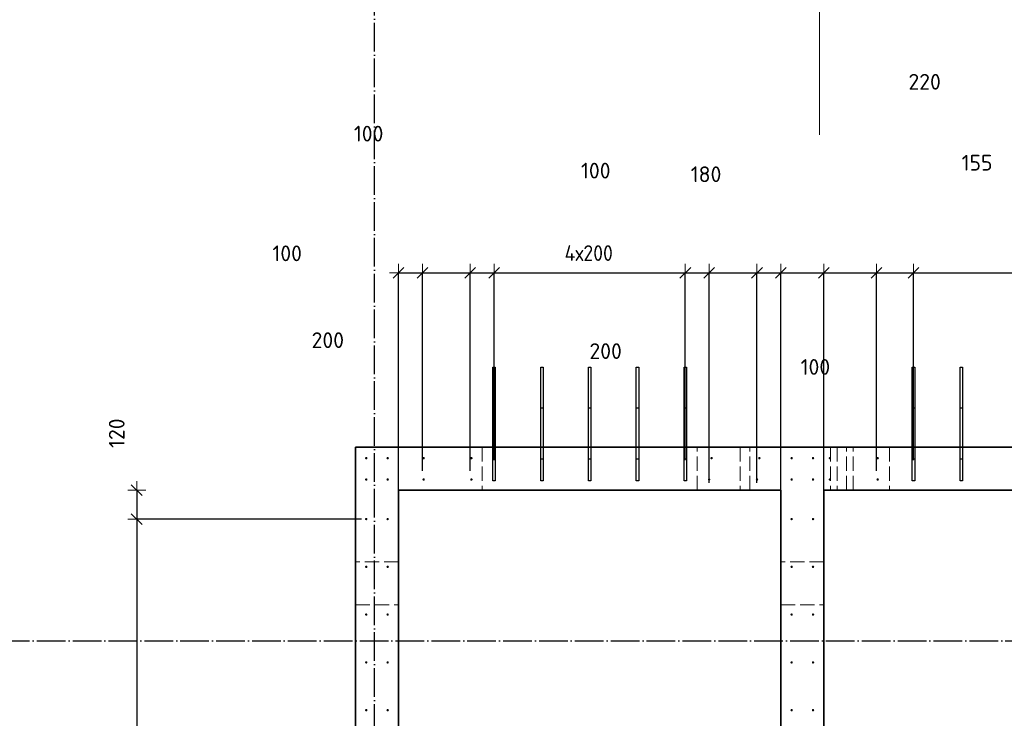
# Model space of a CAD drawing. Header units: millimetres. Extents: x -24871 to 40608, y -2869 to 48080.
# Tile 90 of 119: x 6915 to 11035, y 35295 to 38220. Entities that reach past the tile are written whole.
import ezdxf

# ---------------------------------------------------------------- set-up
doc = ezdxf.new("R2010")
doc.units = ezdxf.units.MM
doc.header["$PDMODE"] = 65
for name, pattern in [('______11', [150, 120, -15, 0, -15]), ('______2', [81, 60, -21]), ('______5', [330, 240, -30, 30, -30])]:
    doc.linetypes.add(name, pattern=pattern)
for name, color, linetype, lineweight in [('Standard', 7, 'Continuous', 25), ('Арм.стержн. вертикальными 1', 22, 'Continuous', 35), ('Обозначение разреза_ общее', 7, 'Continuous', 25), ('Размерная линия_ общее', 7, 'Continuous', 13)]:
    doc.layers.add(name, color=color, linetype=linetype, lineweight=lineweight)
doc.layers.add('Осевая линия_ общее', color=7, linetype='______5', lineweight=13, true_color=0xa0a0a0)
doc.styles.add('ISOCPEUR', font='ISOCPEUR')
doc.dimstyles.new('DIMSTYLE_11', dxfattribs={"dimtxt": 66, "dimasz": 75, "dimexe": 0, "dimexo": 0, "dimgap": 33, "dimtad": 0, "dimdec": 0, "dimrnd": 5, "dimzin": 12, "dimdsep": 46, "dimtxsty": 'ISOCPEUR', "dimblk1": 'ALL_ML_STRICH', "dimblk2": 'ALL_ML_STRICH', "dimsah": 1, "dimcen": 0, "dimclrd": 7, "dimclre": 256, "dimclrt": 7, "dimadec": 0, "dimazin": 0, "dimtfac": 1, "dimtdec": 0, "dimtix": 1, "dimtmove": 2, "dimatfit": 3, "dimfxl": 0, "dimtvp": 1.2, "dimtzin": 0, "dimlwd": 0, "dimlwe": -3, "dimarcsym": 0})
doc.dimstyles.new('DIMSTYLE_17', dxfattribs={"dimtxt": 66, "dimasz": 75, "dimexe": 0, "dimexo": 0, "dimgap": 33, "dimtad": 0, "dimdec": 0, "dimrnd": 5, "dimzin": 12, "dimdsep": 46, "dimtxsty": 'ISOCPEUR', "dimblk1": 'ALL_ML_STRICH', "dimblk2": 'ALL_ML_STRICH', "dimsah": 1, "dimcen": 0, "dimclrd": 7, "dimclre": 256, "dimclrt": 7, "dimadec": 0, "dimazin": 0, "dimtfac": 1, "dimtdec": 0, "dimtix": 1, "dimtmove": 2, "dimatfit": 3, "dimfxl": 0, "dimtzin": 0, "dimlwd": 0, "dimlwe": -3, "dimarcsym": 0})
doc.dimstyles.new('DIMSTYLE_4', dxfattribs={"dimtxt": 66, "dimasz": 75, "dimexe": 0, "dimexo": 0, "dimgap": 33, "dimtad": 2, "dimdec": 0, "dimrnd": 5, "dimzin": 12, "dimdsep": 46, "dimtxsty": 'ISOCPEUR', "dimblk1": 'ALL_ML_STRICH', "dimblk2": 'ALL_ML_STRICH', "dimsah": 1, "dimcen": 0, "dimclrd": 7, "dimclre": 256, "dimclrt": 7, "dimadec": 0, "dimazin": 0, "dimtfac": 1, "dimtdec": 0, "dimtix": 1, "dimtmove": 2, "dimatfit": 3, "dimfxl": 0, "dimtvp": 1.2, "dimtzin": 0, "dimlwd": 0, "dimlwe": -3, "dimarcsym": 0})
doc.dimstyles.new('DIMSTYLE_5', dxfattribs={"dimtxt": 66, "dimasz": 75, "dimexe": 0, "dimexo": 0, "dimgap": 33, "dimtad": 2, "dimdec": 0, "dimrnd": 5, "dimzin": 12, "dimdsep": 46, "dimtxsty": 'ISOCPEUR', "dimblk1": 'ALL_ML_STRICH', "dimblk2": 'ALL_ML_STRICH', "dimsah": 1, "dimcen": 0, "dimclrd": 7, "dimclre": 256, "dimclrt": 7, "dimadec": 0, "dimazin": 0, "dimtfac": 1, "dimtdec": 0, "dimtix": 1, "dimtmove": 2, "dimatfit": 3, "dimfxl": 0, "dimtzin": 0, "dimlwd": 0, "dimlwe": -3, "dimarcsym": 0})

# ---------------------------------------------------------------- blocks, each defined once
blk = doc.blocks.new('СЛОЖНЫЙ_ОБЪЕКТ_0')
at = {"layer": 'Осевая линия_ общее', "color": 253, "linetype": '______11', "lineweight": -3, "true_color": 0xa0a0a0, "transparency": 33554687}
for p, q in [((8400, -2590), (8400, 47490)), ((-2770, 35620), (18570, 35620))]:
    blk.add_line(p, q, dxfattribs=at)
blk = doc.blocks.new('ALL_ML_STRICH')
at = {"color": 0, "linetype": 'ByBlock', "lineweight": -2}
for p, q in [((-1, 0), (0.5, 0)), ((-0.3, -0.3), (0.3, 0.3)), ((0, -0.5), (0, 0.5))]:
    blk.add_line(p, q, dxfattribs=at)
blk = doc.blocks.new('*D296')
at = {"layer": 'DEFPOINTS', "color": 7, "linetype": 'Continuous', "lineweight": 13, "transparency": 33554687}
for p in [(8500, 37160), (8600, 36310.8), (8500, 36126.3)]:
    blk.add_point(p, dxfattribs=at)
at = {"layer": 'Размерная линия_ общее', "color": 253, "linetype": 'Continuous', "lineweight": -2, "true_color": 0xa0a0a0, "transparency": 33554687}
for p, q in [((8500, 36146.3), (8500, 37160)), ((8600, 36330.8), (8600, 37160))]:
    blk.add_line(p, q, dxfattribs=at)
at = {"layer": 'Размерная линия_ общее', "color": 7, "linetype": 'Continuous', "lineweight": -2, "transparency": 33554687}
blk.add_line((8500, 37160), (8600, 37160), dxfattribs=at)
at = {"layer": 'Размерная линия_ общее', "color": 7, "linetype": 'Continuous', "lineweight": 13, "transparency": 33554687, "xscale": 75, "yscale": 75, "zscale": 75, "rotation": 180}
blk.add_blockref('ALL_ML_STRICH', (8500, 37160), dxfattribs=at)
at = {"layer": 'Размерная линия_ общее', "color": 7, "linetype": 'Continuous', "lineweight": 13, "transparency": 33554687, "xscale": 75, "yscale": 75, "zscale": 75}
blk.add_blockref('ALL_ML_STRICH', (8600, 37160), dxfattribs=at)
at = {"layer": 'Размерная линия_ общее', "color": 7, "linetype": 'Continuous', "lineweight": 13, "transparency": 33554687, "insert": (8034.1, 37241.9), "char_height": 66, "width": 198, "attachment_point": 5, "style": 'ISOCPEUR'}
blk.add_mtext('\\A1;{100}', dxfattribs=at)
blk = doc.blocks.new('*D297')
at = {"layer": 'DEFPOINTS', "color": 7, "linetype": 'Continuous', "lineweight": 13, "transparency": 33554687}
for p in [(8600, 37160), (8600, 36310.8), (8800, 36310.8)]:
    blk.add_point(p, dxfattribs=at)
at = {"layer": 'Размерная линия_ общее', "color": 253, "linetype": 'Continuous', "lineweight": -2, "true_color": 0xa0a0a0, "transparency": 33554687}
for p, q in [((8600, 36330.8), (8600, 37160)), ((8800, 36330.8), (8800, 37160))]:
    blk.add_line(p, q, dxfattribs=at)
at = {"layer": 'Размерная линия_ общее', "color": 7, "linetype": 'Continuous', "lineweight": -2, "transparency": 33554687}
blk.add_line((8600, 37160), (8800, 37160), dxfattribs=at)
at = {"layer": 'Размерная линия_ общее', "color": 7, "linetype": 'Continuous', "lineweight": 13, "transparency": 33554687, "xscale": 75, "yscale": 75, "zscale": 75, "rotation": 180}
blk.add_blockref('ALL_ML_STRICH', (8600, 37160), dxfattribs=at)
at = {"layer": 'Размерная линия_ общее', "color": 7, "linetype": 'Continuous', "lineweight": 13, "transparency": 33554687, "xscale": 75, "yscale": 75, "zscale": 75}
blk.add_blockref('ALL_ML_STRICH', (8800, 37160), dxfattribs=at)
at = {"layer": 'Размерная линия_ общее', "color": 7, "linetype": 'Continuous', "lineweight": 13, "transparency": 33554687, "insert": (8204.1, 36878.4), "char_height": 66, "width": 198, "attachment_point": 5, "style": 'ISOCPEUR'}
blk.add_mtext('\\A1;{200}', dxfattribs=at)
blk = doc.blocks.new('*D298')
at = {"layer": 'DEFPOINTS', "color": 7, "linetype": 'Continuous', "lineweight": 13, "transparency": 33554687}
for p in [(8800, 37160), (8900, 36356.3), (8800, 36310.8)]:
    blk.add_point(p, dxfattribs=at)
at = {"layer": 'Размерная линия_ общее', "color": 253, "linetype": 'Continuous', "lineweight": -2, "true_color": 0xa0a0a0, "transparency": 33554687}
for p, q in [((8800, 36330.8), (8800, 37160)), ((8900, 36376.3), (8900, 37160))]:
    blk.add_line(p, q, dxfattribs=at)
at = {"layer": 'Размерная линия_ общее', "color": 7, "linetype": 'Continuous', "lineweight": -2, "transparency": 33554687}
blk.add_line((8800, 37160), (8900, 37160), dxfattribs=at)
at = {"layer": 'Размерная линия_ общее', "color": 7, "linetype": 'Continuous', "lineweight": 13, "transparency": 33554687, "xscale": 75, "yscale": 75, "zscale": 75, "rotation": 180}
blk.add_blockref('ALL_ML_STRICH', (8800, 37160), dxfattribs=at)
at = {"layer": 'Размерная линия_ общее', "color": 7, "linetype": 'Continuous', "lineweight": 13, "transparency": 33554687, "xscale": 75, "yscale": 75, "zscale": 75}
blk.add_blockref('ALL_ML_STRICH', (8900, 37160), dxfattribs=at)
at = {"layer": 'Размерная линия_ общее', "color": 7, "linetype": 'Continuous', "lineweight": 13, "transparency": 33554687, "insert": (8374.9, 37743), "char_height": 66, "width": 198, "attachment_point": 5, "style": 'ISOCPEUR'}
blk.add_mtext('\\A1;{100}', dxfattribs=at)
blk = doc.blocks.new('*D299')
at = {"layer": 'DEFPOINTS', "color": 7, "linetype": 'Continuous', "lineweight": 13, "transparency": 33554687}
for p in [(8900, 37160), (8900, 36356.3), (9700, 36356.3)]:
    blk.add_point(p, dxfattribs=at)
at = {"layer": 'Размерная линия_ общее', "color": 253, "linetype": 'Continuous', "lineweight": -2, "true_color": 0xa0a0a0, "transparency": 33554687}
for p, q in [((8900, 36376.3), (8900, 37160)), ((9700, 36376.3), (9700, 37160))]:
    blk.add_line(p, q, dxfattribs=at)
at = {"layer": 'Размерная линия_ общее', "color": 7, "linetype": 'Continuous', "lineweight": -2, "transparency": 33554687}
blk.add_line((8900, 37160), (9700, 37160), dxfattribs=at)
at = {"layer": 'Размерная линия_ общее', "color": 7, "linetype": 'Continuous', "lineweight": 13, "transparency": 33554687, "xscale": 75, "yscale": 75, "zscale": 75, "rotation": 180}
blk.add_blockref('ALL_ML_STRICH', (8900, 37160), dxfattribs=at)
at = {"layer": 'Размерная линия_ общее', "color": 7, "linetype": 'Continuous', "lineweight": 13, "transparency": 33554687, "xscale": 75, "yscale": 75, "zscale": 75}
blk.add_blockref('ALL_ML_STRICH', (9700, 37160), dxfattribs=at)
at = {"layer": 'Размерная линия_ общее', "color": 7, "linetype": 'Continuous', "lineweight": 13, "transparency": 33554687, "insert": (9195, 37276), "char_height": 66, "width": 3.3, "attachment_point": 1, "line_spacing_factor": 0.60241, "style": 'ISOCPEUR'}
blk.add_mtext('\\W0.91;4х200', dxfattribs=at)
blk = doc.blocks.new('*D300')
at = {"layer": 'DEFPOINTS', "color": 7, "linetype": 'Continuous', "lineweight": 13, "transparency": 33554687}
for p in [(9700, 37160), (9700, 36356.3), (9800, 36260.8)]:
    blk.add_point(p, dxfattribs=at)
at = {"layer": 'Размерная линия_ общее', "color": 253, "linetype": 'Continuous', "lineweight": -2, "true_color": 0xa0a0a0, "transparency": 33554687}
for p, q in [((9700, 36376.3), (9700, 37160)), ((9800, 36280.8), (9800, 37160))]:
    blk.add_line(p, q, dxfattribs=at)
at = {"layer": 'Размерная линия_ общее', "color": 7, "linetype": 'Continuous', "lineweight": -2, "transparency": 33554687}
blk.add_line((9700, 37160), (9800, 37160), dxfattribs=at)
at = {"layer": 'Размерная линия_ общее', "color": 7, "linetype": 'Continuous', "lineweight": 13, "transparency": 33554687, "xscale": 75, "yscale": 75, "zscale": 75, "rotation": 180}
blk.add_blockref('ALL_ML_STRICH', (9700, 37160), dxfattribs=at)
at = {"layer": 'Размерная линия_ общее', "color": 7, "linetype": 'Continuous', "lineweight": 13, "transparency": 33554687, "xscale": 75, "yscale": 75, "zscale": 75}
blk.add_blockref('ALL_ML_STRICH', (9800, 37160), dxfattribs=at)
at = {"layer": 'Размерная линия_ общее', "color": 7, "linetype": 'Continuous', "lineweight": 13, "transparency": 33554687, "insert": (9325.4, 37588.2), "char_height": 66, "width": 198, "attachment_point": 5, "style": 'ISOCPEUR'}
blk.add_mtext('\\A1;{100}', dxfattribs=at)
blk = doc.blocks.new('*D301')
at = {"layer": 'DEFPOINTS', "color": 7, "linetype": 'Continuous', "lineweight": 13, "transparency": 33554687}
for p in [(9800, 37160), (9800, 36260.8), (10000, 36260.8)]:
    blk.add_point(p, dxfattribs=at)
at = {"layer": 'Размерная линия_ общее', "color": 253, "linetype": 'Continuous', "lineweight": -2, "true_color": 0xa0a0a0, "transparency": 33554687}
for p, q in [((9800, 36280.8), (9800, 37160)), ((10000, 36280.8), (10000, 37160))]:
    blk.add_line(p, q, dxfattribs=at)
at = {"layer": 'Размерная линия_ общее', "color": 7, "linetype": 'Continuous', "lineweight": -2, "transparency": 33554687}
blk.add_line((9800, 37160), (10000, 37160), dxfattribs=at)
at = {"layer": 'Размерная линия_ общее', "color": 7, "linetype": 'Continuous', "lineweight": 13, "transparency": 33554687, "xscale": 75, "yscale": 75, "zscale": 75, "rotation": 180}
blk.add_blockref('ALL_ML_STRICH', (9800, 37160), dxfattribs=at)
at = {"layer": 'Размерная линия_ общее', "color": 7, "linetype": 'Continuous', "lineweight": 13, "transparency": 33554687, "xscale": 75, "yscale": 75, "zscale": 75}
blk.add_blockref('ALL_ML_STRICH', (10000, 37160), dxfattribs=at)
at = {"layer": 'Размерная линия_ общее', "color": 7, "linetype": 'Continuous', "lineweight": 13, "transparency": 33554687, "insert": (9366.7, 36832.5), "char_height": 66, "width": 198, "attachment_point": 5, "style": 'ISOCPEUR'}
blk.add_mtext('\\A1;{200}', dxfattribs=at)
blk = doc.blocks.new('*D302')
at = {"layer": 'DEFPOINTS', "color": 7, "linetype": 'Continuous', "lineweight": 13, "transparency": 33554687}
for p in [(10000, 37160), (10000, 36260.8), (10100, 36176.3)]:
    blk.add_point(p, dxfattribs=at)
at = {"layer": 'Размерная линия_ общее', "color": 253, "linetype": 'Continuous', "lineweight": -2, "true_color": 0xa0a0a0, "transparency": 33554687}
for p, q in [((10000, 36280.8), (10000, 37160)), ((10100, 36196.3), (10100, 37160))]:
    blk.add_line(p, q, dxfattribs=at)
at = {"layer": 'Размерная линия_ общее', "color": 7, "linetype": 'Continuous', "lineweight": -2, "transparency": 33554687}
blk.add_line((10000, 37160), (10100, 37160), dxfattribs=at)
at = {"layer": 'Размерная линия_ общее', "color": 7, "linetype": 'Continuous', "lineweight": 13, "transparency": 33554687, "xscale": 75, "yscale": 75, "zscale": 75, "rotation": 180}
blk.add_blockref('ALL_ML_STRICH', (10000, 37160), dxfattribs=at)
at = {"layer": 'Размерная линия_ общее', "color": 7, "linetype": 'Continuous', "lineweight": 13, "transparency": 33554687, "xscale": 75, "yscale": 75, "zscale": 75}
blk.add_blockref('ALL_ML_STRICH', (10100, 37160), dxfattribs=at)
at = {"layer": 'Размерная линия_ общее', "color": 7, "linetype": 'Continuous', "lineweight": 13, "transparency": 33554687, "insert": (10244.4, 36766.3), "char_height": 66, "width": 198, "attachment_point": 5, "style": 'ISOCPEUR'}
blk.add_mtext('\\A1;{100}', dxfattribs=at)
blk = doc.blocks.new('*D303')
at = {"layer": 'DEFPOINTS', "color": 7, "linetype": 'Continuous', "lineweight": 13, "transparency": 33554687}
for p in [(10100, 37160), (10100, 36176.3), (10280, 36176.3)]:
    blk.add_point(p, dxfattribs=at)
at = {"layer": 'Размерная линия_ общее', "color": 253, "linetype": 'Continuous', "lineweight": -2, "true_color": 0xa0a0a0, "transparency": 33554687}
for p, q in [((10100, 36196.3), (10100, 37160)), ((10280, 36196.3), (10280, 37160))]:
    blk.add_line(p, q, dxfattribs=at)
at = {"layer": 'Размерная линия_ общее', "color": 7, "linetype": 'Continuous', "lineweight": -2, "transparency": 33554687}
blk.add_line((10100, 37160), (10280, 37160), dxfattribs=at)
at = {"layer": 'Размерная линия_ общее', "color": 7, "linetype": 'Continuous', "lineweight": 13, "transparency": 33554687, "xscale": 75, "yscale": 75, "zscale": 75, "rotation": 180}
blk.add_blockref('ALL_ML_STRICH', (10100, 37160), dxfattribs=at)
at = {"layer": 'Размерная линия_ общее', "color": 7, "linetype": 'Continuous', "lineweight": 13, "transparency": 33554687, "xscale": 75, "yscale": 75, "zscale": 75}
blk.add_blockref('ALL_ML_STRICH', (10280, 37160), dxfattribs=at)
at = {"layer": 'Размерная линия_ общее', "color": 7, "linetype": 'Continuous', "lineweight": 13, "transparency": 33554687, "insert": (9786.9, 37573.1), "char_height": 66, "width": 198, "attachment_point": 5, "style": 'ISOCPEUR'}
blk.add_mtext('\\A1;{180}', dxfattribs=at)
blk = doc.blocks.new('*D304')
at = {"layer": 'DEFPOINTS', "color": 7, "linetype": 'Continuous', "lineweight": 13, "transparency": 33554687}
for p in [(10280, 37160), (10500, 36310.8), (10280, 36176.3)]:
    blk.add_point(p, dxfattribs=at)
at = {"layer": 'Размерная линия_ общее', "color": 253, "linetype": 'Continuous', "lineweight": -2, "true_color": 0xa0a0a0, "transparency": 33554687}
for p, q in [((10280, 36196.3), (10280, 37160)), ((10500, 36330.8), (10500, 37160))]:
    blk.add_line(p, q, dxfattribs=at)
at = {"layer": 'Размерная линия_ общее', "color": 7, "linetype": 'Continuous', "lineweight": -2, "transparency": 33554687}
blk.add_line((10280, 37160), (10500, 37160), dxfattribs=at)
at = {"layer": 'Размерная линия_ общее', "color": 7, "linetype": 'Continuous', "lineweight": 13, "transparency": 33554687, "xscale": 75, "yscale": 75, "zscale": 75, "rotation": 180}
blk.add_blockref('ALL_ML_STRICH', (10280, 37160), dxfattribs=at)
at = {"layer": 'Размерная линия_ общее', "color": 7, "linetype": 'Continuous', "lineweight": 13, "transparency": 33554687, "xscale": 75, "yscale": 75, "zscale": 75}
blk.add_blockref('ALL_ML_STRICH', (10500, 37160), dxfattribs=at)
at = {"layer": 'Размерная линия_ общее', "color": 7, "linetype": 'Continuous', "lineweight": 13, "transparency": 33554687, "insert": (10701.6, 37960.1), "char_height": 66, "width": 198, "attachment_point": 5, "style": 'ISOCPEUR'}
blk.add_mtext('\\A1;{220}', dxfattribs=at)
blk = doc.blocks.new('*D305')
at = {"layer": 'DEFPOINTS', "color": 7, "linetype": 'Continuous', "lineweight": 13, "transparency": 33554687}
for p in [(10500, 37160), (10655, 36356.3), (10500, 36310.8)]:
    blk.add_point(p, dxfattribs=at)
at = {"layer": 'Размерная линия_ общее', "color": 253, "linetype": 'Continuous', "lineweight": -2, "true_color": 0xa0a0a0, "transparency": 33554687}
for p, q in [((10500, 36330.8), (10500, 37160)), ((10655, 36376.3), (10655, 37160))]:
    blk.add_line(p, q, dxfattribs=at)
at = {"layer": 'Размерная линия_ общее', "color": 7, "linetype": 'Continuous', "lineweight": -2, "transparency": 33554687}
blk.add_line((10500, 37160), (10655, 37160), dxfattribs=at)
at = {"layer": 'Размерная линия_ общее', "color": 7, "linetype": 'Continuous', "lineweight": 13, "transparency": 33554687, "xscale": 75, "yscale": 75, "zscale": 75, "rotation": 180}
blk.add_blockref('ALL_ML_STRICH', (10500, 37160), dxfattribs=at)
at = {"layer": 'Размерная линия_ общее', "color": 7, "linetype": 'Continuous', "lineweight": 13, "transparency": 33554687, "xscale": 75, "yscale": 75, "zscale": 75}
blk.add_blockref('ALL_ML_STRICH', (10655, 37160), dxfattribs=at)
at = {"layer": 'Размерная линия_ общее', "color": 7, "linetype": 'Continuous', "lineweight": 13, "transparency": 33554687, "insert": (10920.9, 37621.4), "char_height": 66, "width": 198, "attachment_point": 5, "style": 'ISOCPEUR'}
blk.add_mtext('\\A1;{155}', dxfattribs=at)
blk = doc.blocks.new('*D306')
at = {"layer": 'DEFPOINTS', "color": 7, "linetype": 'Continuous', "lineweight": 13, "transparency": 33554687}
for p in [(10655, 37160), (10655, 36356.3), (11855, 36356.3)]:
    blk.add_point(p, dxfattribs=at)
at = {"layer": 'Размерная линия_ общее', "color": 253, "linetype": 'Continuous', "lineweight": -2, "true_color": 0xa0a0a0, "transparency": 33554687}
for p, q in [((10655, 36376.3), (10655, 37160)), ((11855, 36376.3), (11855, 37160))]:
    blk.add_line(p, q, dxfattribs=at)
at = {"layer": 'Размерная линия_ общее', "color": 7, "linetype": 'Continuous', "lineweight": -2, "transparency": 33554687}
blk.add_line((10655, 37160), (11855, 37160), dxfattribs=at)
at = {"layer": 'Размерная линия_ общее', "color": 7, "linetype": 'Continuous', "lineweight": 13, "transparency": 33554687, "xscale": 75, "yscale": 75, "zscale": 75, "rotation": 180}
blk.add_blockref('ALL_ML_STRICH', (10655, 37160), dxfattribs=at)
at = {"layer": 'Размерная линия_ общее', "color": 7, "linetype": 'Continuous', "lineweight": 13, "transparency": 33554687, "xscale": 75, "yscale": 75, "zscale": 75}
blk.add_blockref('ALL_ML_STRICH', (11855, 37160), dxfattribs=at)
at = {"layer": 'Размерная линия_ общее', "color": 7, "linetype": 'Continuous', "lineweight": 13, "transparency": 33554687, "insert": (11153, 37276), "char_height": 66, "width": 3.3, "attachment_point": 1, "line_spacing_factor": 0.60241, "style": 'ISOCPEUR'}
blk.add_mtext('\\W0.91;6х200', dxfattribs=at)
blk = doc.blocks.new('*D310')
at = {"layer": 'DEFPOINTS', "color": 7, "linetype": 'Continuous', "lineweight": 13, "transparency": 33554687}
for p in [(7404.4, 36250), (8500, 36250), (8365, 36129.5)]:
    blk.add_point(p, dxfattribs=at)
at = {"layer": 'Размерная линия_ общее', "color": 253, "linetype": 'Continuous', "lineweight": -2, "true_color": 0xa0a0a0, "transparency": 33554687}
for p, q in [((7404.4, 36250), (7404.4, 36250)), ((8345, 36129.5), (7404.4, 36129.5))]:
    blk.add_line(p, q, dxfattribs=at)
at = {"layer": 'Размерная линия_ общее', "color": 7, "linetype": 'Continuous', "lineweight": -2, "transparency": 33554687}
blk.add_line((7404.4, 36250), (7404.4, 36129.5), dxfattribs=at)
at = {"layer": 'Размерная линия_ общее', "color": 7, "linetype": 'Continuous', "lineweight": 13, "transparency": 33554687, "xscale": 75, "yscale": 75, "zscale": 75}
for p, rotation in [((7404.4, 36250), 90), ((7404.4, 36129.5), 270)]:
    blk.add_blockref('ALL_ML_STRICH', p, dxfattribs=dict(at, rotation=rotation))
at = {"layer": 'Размерная линия_ общее', "color": 7, "linetype": 'Continuous', "lineweight": 13, "transparency": 33554687, "insert": (7320.8, 36489), "char_height": 66, "width": 198, "attachment_point": 5, "rotation": 90, "style": 'ISOCPEUR'}
blk.add_mtext('\\A1;{120}', dxfattribs=at)
blk = doc.blocks.new('*D311')
at = {"layer": 'DEFPOINTS', "color": 7, "linetype": 'Continuous', "lineweight": 13, "transparency": 33554687}
for p in [(7404.4, 36129.5), (8365, 36129.5), (8365, 34529.5)]:
    blk.add_point(p, dxfattribs=at)
at = {"layer": 'Размерная линия_ общее', "color": 253, "linetype": 'Continuous', "lineweight": -2, "true_color": 0xa0a0a0, "transparency": 33554687}
for p, q in [((8345, 36129.5), (7404.4, 36129.5)), ((8345, 34529.5), (7404.4, 34529.5))]:
    blk.add_line(p, q, dxfattribs=at)
at = {"layer": 'Размерная линия_ общее', "color": 7, "linetype": 'Continuous', "lineweight": -2, "transparency": 33554687}
blk.add_line((7404.4, 36129.5), (7404.4, 34529.5), dxfattribs=at)
at = {"layer": 'Размерная линия_ общее', "color": 7, "linetype": 'Continuous', "lineweight": 13, "transparency": 33554687, "xscale": 75, "yscale": 75, "zscale": 75}
for p, rotation in [((7404.4, 36129.5), 90), ((7404.4, 34529.5), 270)]:
    blk.add_blockref('ALL_ML_STRICH', p, dxfattribs=dict(at, rotation=rotation))
at = {"layer": 'Размерная линия_ общее', "color": 7, "linetype": 'Continuous', "lineweight": 13, "transparency": 33554687, "insert": (7420.4, 35128.5), "char_height": 66, "width": 3.3, "attachment_point": 1, "rotation": 270, "line_spacing_factor": 0.60241, "style": 'ISOCPEUR'}
blk.add_mtext('\\W0.91;8х200=1600', dxfattribs=at)

msp = doc.modelspace()

# ---------------------------------------------------------------- hatches: boundary and pattern name
at = {"layer": 'Арм.стержн. вертикальными 1', "linetype": 'Continuous', "lineweight": 50, "transparency": 33554687}
for points in [[(8370, 36384.5), (8369.6, 36386.4), (8368.5, 36388.1), (8366.9, 36389.2), (8365, 36389.5), (8363.1, 36389.2), (8361.4, 36388.1), (8360.4, 36386.4), (8360, 36384.5), (8360.4, 36382.6), (8361.4, 36381), (8363.1, 36379.9), (8365, 36379.5), (8366.9, 36379.9), (8368.5, 36381), (8369.6, 36382.6)], [(8459.5, 36384.5), (8459.1, 36386.4), (8458, 36388.1), (8456.4, 36389.2), (8454.5, 36389.5), (8452.6, 36389.2), (8451, 36388.1), (8449.9, 36386.4), (8449.5, 36384.5), (8449.9, 36382.6), (8451, 36381), (8452.6, 36379.9), (8454.5, 36379.5), (8456.4, 36379.9), (8458, 36381), (8459.1, 36382.6)], [(8610, 36384.5), (8609.6, 36386.4), (8608.5, 36388.1), (8606.9, 36389.2), (8605, 36389.5), (8603.1, 36389.2), (8601.4, 36388.1), (8600.4, 36386.4), (8600, 36384.5), (8600.4, 36382.6), (8601.4, 36381), (8603.1, 36379.9), (8605, 36379.5), (8606.9, 36379.9), (8608.5, 36381), (8609.6, 36382.6)], [(8810, 36384.5), (8809.6, 36386.4), (8808.5, 36388.1), (8806.9, 36389.2), (8805, 36389.5), (8803.1, 36389.2), (8801.4, 36388.1), (8800.4, 36386.4), (8800, 36384.5), (8800.4, 36382.6), (8801.4, 36381), (8803.1, 36379.9), (8805, 36379.5), (8806.9, 36379.9), (8808.5, 36381), (8809.6, 36382.6)], [(9815, 36384.5), (9814.6, 36386.4), (9813.5, 36388.1), (9811.9, 36389.2), (9810, 36389.5), (9808.1, 36389.2), (9806.4, 36388.1), (9805.4, 36386.4), (9805, 36384.5), (9805.4, 36382.6), (9806.4, 36381), (9808.1, 36379.9), (9810, 36379.5), (9811.9, 36379.9), (9813.5, 36381), (9814.6, 36382.6)], [(10015, 36384.5), (10014.6, 36386.4), (10013.5, 36388.1), (10011.9, 36389.2), (10010, 36389.5), (10008.1, 36389.2), (10006.4, 36388.1), (10005.4, 36386.4), (10005, 36384.5), (10005.4, 36382.6), (10006.4, 36381), (10008.1, 36379.9), (10010, 36379.5), (10011.9, 36379.9), (10013.5, 36381), (10014.6, 36382.6)], [(10150, 36384.5), (10149.6, 36386.4), (10148.5, 36388.1), (10146.9, 36389.2), (10145, 36389.5), (10143.1, 36389.2), (10141.4, 36388.1), (10140.4, 36386.4), (10140, 36384.5), (10140.4, 36382.6), (10141.4, 36381), (10143.1, 36379.9), (10145, 36379.5), (10146.9, 36379.9), (10148.5, 36381), (10149.6, 36382.6)], [(10239.5, 36384.5), (10239.1, 36386.4), (10238, 36388.1), (10236.4, 36389.2), (10234.5, 36389.5), (10232.6, 36389.2), (10231, 36388.1), (10229.9, 36386.4), (10229.5, 36384.5), (10229.9, 36382.6), (10231, 36381), (10232.6, 36379.9), (10234.5, 36379.5), (10236.4, 36379.9), (10238, 36381), (10239.1, 36382.6)], [(10310, 36384.5), (10309.6, 36386.4), (10308.5, 36388.1), (10306.9, 36389.2), (10305, 36389.5), (10303.1, 36389.2), (10301.5, 36388.1), (10300.4, 36386.4), (10300, 36384.5), (10300.4, 36382.6), (10301.5, 36381), (10303.1, 36379.9), (10305, 36379.5), (10306.9, 36379.9), (10308.5, 36381), (10309.6, 36382.6)], [(10510, 36384.5), (10509.6, 36386.4), (10508.5, 36388.1), (10506.9, 36389.2), (10505, 36389.5), (10503.1, 36389.2), (10501.5, 36388.1), (10500.4, 36386.4), (10500, 36384.5), (10500.4, 36382.6), (10501.5, 36381), (10503.1, 36379.9), (10505, 36379.5), (10506.9, 36379.9), (10508.5, 36381), (10509.6, 36382.6)], [(8370, 36295), (8369.6, 36296.9), (8368.5, 36298.5), (8366.9, 36299.6), (8365, 36300), (8363.1, 36299.6), (8361.4, 36298.5), (8360.4, 36296.9), (8360, 36295), (8360.4, 36293.1), (8361.4, 36291.5), (8363.1, 36290.4), (8365, 36290), (8366.9, 36290.4), (8368.5, 36291.5), (8369.6, 36293.1)], [(8459.5, 36295), (8459.1, 36296.9), (8458, 36298.5), (8456.4, 36299.6), (8454.5, 36300), (8452.6, 36299.6), (8451, 36298.5), (8449.9, 36296.9), (8449.5, 36295), (8449.9, 36293.1), (8451, 36291.5), (8452.6, 36290.4), (8454.5, 36290), (8456.4, 36290.4), (8458, 36291.5), (8459.1, 36293.1)], [(8610, 36295), (8609.6, 36296.9), (8608.5, 36298.5), (8606.9, 36299.6), (8605, 36300), (8603.1, 36299.6), (8601.4, 36298.5), (8600.4, 36296.9), (8600, 36295), (8600.4, 36293.1), (8601.4, 36291.5), (8603.1, 36290.4), (8605, 36290), (8606.9, 36290.4), (8608.5, 36291.5), (8609.6, 36293.1)], [(8810, 36295), (8809.6, 36296.9), (8808.5, 36298.5), (8806.9, 36299.6), (8805, 36300), (8803.1, 36299.6), (8801.4, 36298.5), (8800.4, 36296.9), (8800, 36295), (8800.4, 36293.1), (8801.4, 36291.5), (8803.1, 36290.4), (8805, 36290), (8806.9, 36290.4), (8808.5, 36291.5), (8809.6, 36293.1)], [(9805, 36295), (9804.6, 36296.9), (9803.5, 36298.5), (9801.9, 36299.6), (9800, 36300), (9798.1, 36299.6), (9796.4, 36298.5), (9795.4, 36296.9), (9795, 36295), (9795.4, 36293.1), (9796.4, 36291.5), (9798.1, 36290.4), (9800, 36290), (9801.9, 36290.4), (9803.5, 36291.5), (9804.6, 36293.1)], [(10005, 36295), (10004.6, 36296.9), (10003.5, 36298.5), (10001.9, 36299.6), (10000, 36300), (9998.1, 36299.6), (9996.4, 36298.5), (9995.4, 36296.9), (9995, 36295), (9995.4, 36293.1), (9996.4, 36291.5), (9998.1, 36290.4), (10000, 36290), (10001.9, 36290.4), (10003.5, 36291.5), (10004.6, 36293.1)], [(10150, 36295), (10149.6, 36296.9), (10148.5, 36298.5), (10146.9, 36299.6), (10145, 36300), (10143.1, 36299.6), (10141.4, 36298.5), (10140.4, 36296.9), (10140, 36295), (10140.4, 36293.1), (10141.4, 36291.5), (10143.1, 36290.4), (10145, 36290), (10146.9, 36290.4), (10148.5, 36291.5), (10149.6, 36293.1)], [(10239.5, 36295), (10239.1, 36296.9), (10238, 36298.5), (10236.4, 36299.6), (10234.5, 36300), (10232.6, 36299.6), (10231, 36298.5), (10229.9, 36296.9), (10229.5, 36295), (10229.9, 36293.1), (10231, 36291.5), (10232.6, 36290.4), (10234.5, 36290), (10236.4, 36290.4), (10238, 36291.5), (10239.1, 36293.1)], [(10310, 36295), (10309.6, 36296.9), (10308.5, 36298.5), (10306.9, 36299.6), (10305, 36300), (10303.1, 36299.6), (10301.5, 36298.5), (10300.4, 36296.9), (10300, 36295), (10300.4, 36293.1), (10301.5, 36291.5), (10303.1, 36290.4), (10305, 36290), (10306.9, 36290.4), (10308.5, 36291.5), (10309.6, 36293.1)], [(10510, 36295), (10509.6, 36296.9), (10508.5, 36298.5), (10506.9, 36299.6), (10505, 36300), (10503.1, 36299.6), (10501.5, 36298.5), (10500.4, 36296.9), (10500, 36295), (10500.4, 36293.1), (10501.5, 36291.5), (10503.1, 36290.4), (10505, 36290), (10506.9, 36290.4), (10508.5, 36291.5), (10509.6, 36293.1)], [(8370, 36129.5), (8369.6, 36131.4), (8368.5, 36133), (8366.9, 36134.1), (8365, 36134.5), (8363.1, 36134.1), (8361.4, 36133), (8360.4, 36131.4), (8360, 36129.5), (8360.4, 36127.6), (8361.4, 36126), (8363.1, 36124.9), (8365, 36124.5), (8366.9, 36124.9), (8368.5, 36126), (8369.6, 36127.6)], [(8459.5, 36129.5), (8459.1, 36131.4), (8458, 36133), (8456.4, 36134.1), (8454.5, 36134.5), (8452.6, 36134.1), (8451, 36133), (8449.9, 36131.4), (8449.5, 36129.5), (8449.9, 36127.6), (8451, 36126), (8452.6, 36124.9), (8454.5, 36124.5), (8456.4, 36124.9), (8458, 36126), (8459.1, 36127.6)], [(10150, 36129.5), (10149.6, 36131.4), (10148.5, 36133), (10146.9, 36134.1), (10145, 36134.5), (10143.1, 36134.1), (10141.4, 36133), (10140.4, 36131.4), (10140, 36129.5), (10140.4, 36127.6), (10141.4, 36126), (10143.1, 36124.9), (10145, 36124.5), (10146.9, 36124.9), (10148.5, 36126), (10149.6, 36127.6)], [(10239.5, 36129.5), (10239.1, 36131.4), (10238, 36133), (10236.4, 36134.1), (10234.5, 36134.5), (10232.6, 36134.1), (10231, 36133), (10229.9, 36131.4), (10229.5, 36129.5), (10229.9, 36127.6), (10231, 36126), (10232.6, 36124.9), (10234.5, 36124.5), (10236.4, 36124.9), (10238, 36126), (10239.1, 36127.6)], [(8370, 35929.5), (8369.6, 35931.4), (8368.5, 35933), (8366.9, 35934.1), (8365, 35934.5), (8363.1, 35934.1), (8361.4, 35933), (8360.4, 35931.4), (8360, 35929.5), (8360.4, 35927.6), (8361.4, 35926), (8363.1, 35924.9), (8365, 35924.5), (8366.9, 35924.9), (8368.5, 35926), (8369.6, 35927.6)], [(8459.5, 35929.5), (8459.1, 35931.4), (8458, 35933), (8456.4, 35934.1), (8454.5, 35934.5), (8452.6, 35934.1), (8451, 35933), (8449.9, 35931.4), (8449.5, 35929.5), (8449.9, 35927.6), (8451, 35926), (8452.6, 35924.9), (8454.5, 35924.5), (8456.4, 35924.9), (8458, 35926), (8459.1, 35927.6)], [(10150, 35929.5), (10149.6, 35931.4), (10148.5, 35933), (10146.9, 35934.1), (10145, 35934.5), (10143.1, 35934.1), (10141.4, 35933), (10140.4, 35931.4), (10140, 35929.5), (10140.4, 35927.6), (10141.4, 35926), (10143.1, 35924.9), (10145, 35924.5), (10146.9, 35924.9), (10148.5, 35926), (10149.6, 35927.6)], [(10239.5, 35929.5), (10239.1, 35931.4), (10238, 35933), (10236.4, 35934.1), (10234.5, 35934.5), (10232.6, 35934.1), (10231, 35933), (10229.9, 35931.4), (10229.5, 35929.5), (10229.9, 35927.6), (10231, 35926), (10232.6, 35924.9), (10234.5, 35924.5), (10236.4, 35924.9), (10238, 35926), (10239.1, 35927.6)], [(8370, 35729.5), (8369.6, 35731.4), (8368.5, 35733), (8366.9, 35734.1), (8365, 35734.5), (8363.1, 35734.1), (8361.4, 35733), (8360.4, 35731.4), (8360, 35729.5), (8360.4, 35727.6), (8361.4, 35726), (8363.1, 35724.9), (8365, 35724.5), (8366.9, 35724.9), (8368.5, 35726), (8369.6, 35727.6)], [(8459.5, 35729.5), (8459.1, 35731.4), (8458, 35733), (8456.4, 35734.1), (8454.5, 35734.5), (8452.6, 35734.1), (8451, 35733), (8449.9, 35731.4), (8449.5, 35729.5), (8449.9, 35727.6), (8451, 35726), (8452.6, 35724.9), (8454.5, 35724.5), (8456.4, 35724.9), (8458, 35726), (8459.1, 35727.6)], [(10150, 35729.5), (10149.6, 35731.4), (10148.5, 35733), (10146.9, 35734.1), (10145, 35734.5), (10143.1, 35734.1), (10141.4, 35733), (10140.4, 35731.4), (10140, 35729.5), (10140.4, 35727.6), (10141.4, 35726), (10143.1, 35724.9), (10145, 35724.5), (10146.9, 35724.9), (10148.5, 35726), (10149.6, 35727.6)], [(10239.5, 35729.5), (10239.1, 35731.4), (10238, 35733), (10236.4, 35734.1), (10234.5, 35734.5), (10232.6, 35734.1), (10231, 35733), (10229.9, 35731.4), (10229.5, 35729.5), (10229.9, 35727.6), (10231, 35726), (10232.6, 35724.9), (10234.5, 35724.5), (10236.4, 35724.9), (10238, 35726), (10239.1, 35727.6)], [(8370, 35529.5), (8369.6, 35531.4), (8368.5, 35533), (8366.9, 35534.1), (8365, 35534.5), (8363.1, 35534.1), (8361.4, 35533), (8360.4, 35531.4), (8360, 35529.5), (8360.4, 35527.6), (8361.4, 35526), (8363.1, 35524.9), (8365, 35524.5), (8366.9, 35524.9), (8368.5, 35526), (8369.6, 35527.6)], [(8459.5, 35529.5), (8459.1, 35531.4), (8458, 35533), (8456.4, 35534.1), (8454.5, 35534.5), (8452.6, 35534.1), (8451, 35533), (8449.9, 35531.4), (8449.5, 35529.5), (8449.9, 35527.6), (8451, 35526), (8452.6, 35524.9), (8454.5, 35524.5), (8456.4, 35524.9), (8458, 35526), (8459.1, 35527.6)], [(10150, 35529.5), (10149.6, 35531.4), (10148.5, 35533), (10146.9, 35534.1), (10145, 35534.5), (10143.1, 35534.1), (10141.4, 35533), (10140.4, 35531.4), (10140, 35529.5), (10140.4, 35527.6), (10141.4, 35526), (10143.1, 35524.9), (10145, 35524.5), (10146.9, 35524.9), (10148.5, 35526), (10149.6, 35527.6)], [(10239.5, 35529.5), (10239.1, 35531.4), (10238, 35533), (10236.4, 35534.1), (10234.5, 35534.5), (10232.6, 35534.1), (10231, 35533), (10229.9, 35531.4), (10229.5, 35529.5), (10229.9, 35527.6), (10231, 35526), (10232.6, 35524.9), (10234.5, 35524.5), (10236.4, 35524.9), (10238, 35526), (10239.1, 35527.6)], [(8370, 35329.5), (8369.6, 35331.4), (8368.5, 35333), (8366.9, 35334.1), (8365, 35334.5), (8363.1, 35334.1), (8361.4, 35333), (8360.4, 35331.4), (8360, 35329.5), (8360.4, 35327.6), (8361.4, 35326), (8363.1, 35324.9), (8365, 35324.5), (8366.9, 35324.9), (8368.5, 35326), (8369.6, 35327.6)], [(8459.5, 35329.5), (8459.1, 35331.4), (8458, 35333), (8456.4, 35334.1), (8454.5, 35334.5), (8452.6, 35334.1), (8451, 35333), (8449.9, 35331.4), (8449.5, 35329.5), (8449.9, 35327.6), (8451, 35326), (8452.6, 35324.9), (8454.5, 35324.5), (8456.4, 35324.9), (8458, 35326), (8459.1, 35327.6)], [(10150, 35329.5), (10149.6, 35331.4), (10148.5, 35333), (10146.9, 35334.1), (10145, 35334.5), (10143.1, 35334.1), (10141.4, 35333), (10140.4, 35331.4), (10140, 35329.5), (10140.4, 35327.6), (10141.4, 35326), (10143.1, 35324.9), (10145, 35324.5), (10146.9, 35324.9), (10148.5, 35326), (10149.6, 35327.6)], [(10239.5, 35329.5), (10239.1, 35331.4), (10238, 35333), (10236.4, 35334.1), (10234.5, 35334.5), (10232.6, 35334.1), (10231, 35333), (10229.9, 35331.4), (10229.5, 35329.5), (10229.9, 35327.6), (10231, 35326), (10232.6, 35324.9), (10234.5, 35324.5), (10236.4, 35324.9), (10238, 35326), (10239.1, 35327.6)]]:
    msp.add_hatch(color=4, dxfattribs=at).paths.add_polyline_path(points)

# ---------------------------------------------------------------- linework, layer by layer
at = {"color": 7, "linetype": 'Continuous', "lineweight": 35, "transparency": 33554687}
for p, q in [((8320, 34500), (8320, 36430)), ((8320, 36430), (8500, 36430)), ((8500, 36430), (10100, 36430)), ((10100, 36250), (8500, 36250)), ((8500, 36250), (8500, 34500))]:
    msp.add_line(p, q, dxfattribs=at)
at = {"color": 253, "linetype": '______2', "lineweight": 13, "true_color": 0xababab, "transparency": 33554687}
for p, q in [((8850, 36430), (8850, 36250)), ((9750, 36250), (9750, 36430)), ((9930, 36430), (9930, 36250)), ((9970, 36250), (9970, 36430)), ((8500, 35950), (8320, 35950)), ((8320, 35770), (8500, 35770))]:
    msp.add_line(p, q, dxfattribs=at)
at = {"layer": 'Standard', "color": 7, "linetype": 'Continuous', "lineweight": 35, "transparency": 33554687}
for p, q in [((10100, 36430), (10280, 36430)), ((10280, 36430), (12940, 36430)), ((10100, 34500), (10100, 36250)), ((12940, 36250), (10280, 36250)), ((10280, 36250), (10280, 34500))]:
    msp.add_line(p, q, dxfattribs=at)
at = {"layer": 'Standard', "color": 253, "linetype": '______2', "lineweight": 13, "true_color": 0xababab, "transparency": 33554687}
for p, q in [((10307.5, 36430), (10307.5, 36250)), ((10335, 36430), (10335, 36250)), ((10375, 36250), (10375, 36430)), ((10402.5, 36250), (10402.5, 36430)), ((10555, 36430), (10555, 36250)), ((10280, 35950), (10100, 35950)), ((10100, 35770), (10280, 35770))]:
    msp.add_line(p, q, dxfattribs=at)
at = {"layer": 'Арм.стержн. вертикальными 1', "color": 4, "linetype": 'Continuous', "lineweight": 25, "transparency": 33554687}
for points in [[(8895, 36380), (8895, 36765), (8905, 36765), (8905, 36380), (8895, 36380)], [(9095, 36380), (9095, 36765), (9105, 36765), (9105, 36380), (9095, 36380)], [(9295, 36380), (9295, 36765), (9305, 36765), (9305, 36380), (9295, 36380)], [(9495, 36380), (9495, 36765), (9505, 36765), (9505, 36380), (9495, 36380)], [(9695, 36380), (9695, 36765), (9705, 36765), (9705, 36380), (9695, 36380)], [(10650, 36380), (10650, 36765), (10660, 36765), (10660, 36380), (10650, 36380)], [(10850, 36380), (10850, 36765), (10860, 36765), (10860, 36380), (10850, 36380)], [(8895, 36290), (8895, 36595), (8905, 36595), (8905, 36290), (8895, 36290)], [(9095, 36290), (9095, 36595), (9105, 36595), (9105, 36290), (9095, 36290)], [(9295, 36290), (9295, 36595), (9305, 36595), (9305, 36290), (9295, 36290)], [(9495, 36290), (9495, 36595), (9505, 36595), (9505, 36290), (9495, 36290)], [(9695, 36290), (9695, 36595), (9705, 36595), (9705, 36290), (9695, 36290)], [(10650, 36290), (10650, 36595), (10660, 36595), (10660, 36290), (10650, 36290)], [(10850, 36290), (10850, 36595), (10860, 36595), (10860, 36290), (10850, 36290)]]:
    msp.add_lwpolyline(points, dxfattribs=at)
at = {"layer": 'Обозначение разреза_ общее', "color": 7, "linetype": 'Continuous', "lineweight": 13, "transparency": 33554687}
msp.add_lwpolyline([(10261.3, 37738.2), (10261.3, 38328.2), (9091.3, 38328.2)], dxfattribs=at)

# ---------------------------------------------------------------- block references
at = {"layer": 'Осевая линия_ общее', "color": 253, "linetype": '______11', "lineweight": -3, "true_color": 0xa0a0a0, "transparency": 33554687}
msp.add_blockref('СЛОЖНЫЙ_ОБЪЕКТ_0', (0, 0), dxfattribs=at)

# ---------------------------------------------------------------- dimensions: what is measured, and where the dimension line sits
at = {"layer": 'Размерная линия_ общее', "color": 7, "linetype": 'Continuous', "lineweight": 13, "transparency": 33554687}
for base, p1, p2, dimstyle, picture, middle in [((10500, 37160), (10280, 36196.3), (10500, 36330.8), 'DIMSTYLE_5', '*D304', (10701.6, 37960.1)), ((8900, 37160), (8800, 36330.8), (8900, 36376.3), 'DIMSTYLE_4', '*D298', (8374.9, 37743)), ((10655, 37160), (10500, 36330.8), (10655, 36376.3), 'DIMSTYLE_4', '*D305', (10920.9, 37621.4)), ((9800, 37160), (9700, 36376.3), (9800, 36280.8), 'DIMSTYLE_4', '*D300', (9325.4, 37588.2)), ((10280, 37160), (10100, 36196.3), (10280, 36196.3), 'DIMSTYLE_4', '*D303', (9786.9, 37573.1)), ((8600, 37160), (8500, 36146.3), (8600, 36330.8), 'DIMSTYLE_4', '*D296', (8034.1, 37241.9)), ((8800, 37160), (8600, 36330.8), (8800, 36330.8), 'DIMSTYLE_17', '*D297', (8204.1, 36878.4)), ((10000, 37160), (9800, 36280.8), (10000, 36280.8), 'DIMSTYLE_17', '*D301', (9366.7, 36832.5)), ((10100, 37160), (10000, 36280.8), (10100, 36196.3), 'DIMSTYLE_11', '*D302', (10244.4, 36766.3))]:
    dim = msp.add_linear_dim(base=base, p1=p1, p2=p2, dimstyle=dimstyle, override={"dimpost": '<>', "dimclrd": 7, "dimclre": 253, "dimclrt": 7, "dimlwd": 0, "dimlwe": 65533}, dxfattribs=at)
    dim.commit()
    dim.dimension.update_dxf_attribs({"geometry": picture, "text_midpoint": middle, "dimtype": 160})
for base, p1, p2, text, picture, middle in [((9700, 37160), (8900, 36376.3), (9700, 36376.3), '\\W0.91;4х200', '*D299', (9300, 37193)), ((11855, 37160), (10655, 36376.3), (11855, 36376.3), '\\W0.91;6х200', '*D306', (11255, 37193))]:
    dim = msp.add_linear_dim(base=base, p1=p1, p2=p2, text=text, dimstyle='DIMSTYLE_5', override={"dimpost": '<>', "dimclrd": 7, "dimclre": 253, "dimclrt": 7, "dimlwd": 0, "dimlwe": 65533}, dxfattribs=at)
    dim.commit()
    dim.dimension.update_dxf_attribs({"geometry": picture, "text_midpoint": middle, "dimtype": 160})
dim = msp.add_linear_dim(base=(7404.372, 36129.5034), p1=(7404.372, 36250), p2=(8344.9721, 36129.5034), angle=270, dimstyle='DIMSTYLE_4', override={"dimpost": '<>', "dimclrd": 7, "dimclre": 253, "dimclrt": 7, "dimlwd": 0, "dimlwe": 65533}, dxfattribs=at)
dim.commit()
dim.dimension.update_dxf_attribs({"geometry": '*D310', "text_midpoint": (7320.8295, 36488.9768), "dimtype": 160})
dim = msp.add_linear_dim(base=(7404.4, 34529.5), p1=(8345, 36129.5), p2=(8345, 34529.5), angle=270, text='\\W0.91;8х200=1600', dimstyle='DIMSTYLE_5', override={"dimpost": '<>', "dimclrd": 7, "dimclre": 253, "dimclrt": 7, "dimlwd": 0, "dimlwe": 65533}, dxfattribs=at)
dim.commit()
dim.dimension.update_dxf_attribs({"geometry": '*D311', "text_midpoint": (7371.4, 35329.5), "dimtype": 160})

doc.saveas('drawing.dxf')
